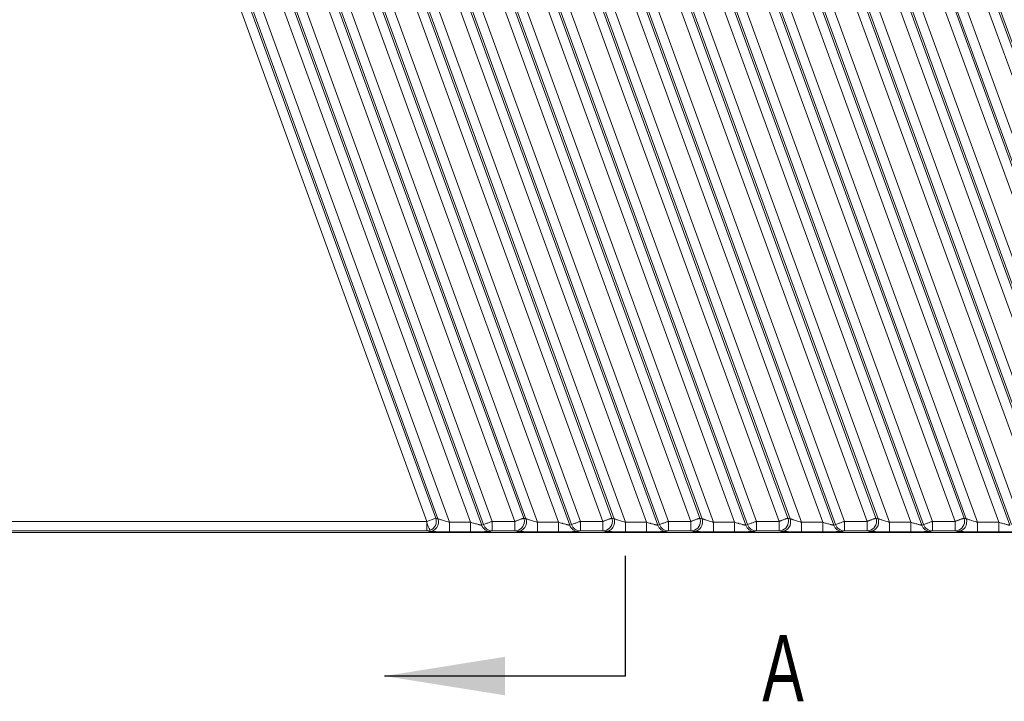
# Model space of a CAD drawing. Header units: millimetres. Extents: x 0 to 420, y 0 to 297.
# Tile 13 of 21: x 181 to 233, y 188 to 224. Entities that reach past the tile are written whole.
import ezdxf

# ---------------------------------------------------------------- set-up
doc = ezdxf.new("R2010")
doc.units = ezdxf.units.MM
doc.layers.add('尺寸', color=5, linetype='Continuous')
doc.styles.add('SLDTEXTSTYLE1', font='TXT', dxfattribs={"width": 0.7})

msp = doc.modelspace()

# ---------------------------------------------------------------- linework, layer by layer
at = {"color": 7, "linetype": 'Continuous', "lineweight": 18}
for p, q in [((180.726, 259.362), (203.063, 197.991)), ((203.178, 197.958), (180.817, 259.394)), ((181.405, 259.24), (203.778, 197.771)), ((204.896, 197.771), (182.523, 259.24)), ((185.37, 259.362), (207.707, 197.991)), ((207.822, 197.958), (185.462, 259.394)), ((186.049, 259.24), (208.422, 197.771)), ((209.54, 197.771), (187.168, 259.24)), ((190.014, 259.362), (212.352, 197.991)), ((212.467, 197.958), (190.106, 259.394)), ((190.694, 259.24), (213.066, 197.771)), ((214.185, 197.771), (191.812, 259.24)), ((194.659, 259.362), (216.996, 197.991)), ((217.111, 197.958), (194.75, 259.394)), ((195.338, 259.24), (217.711, 197.771)), ((218.829, 197.771), (196.456, 259.24)), ((199.303, 259.362), (221.641, 197.991)), ((221.756, 197.958), (199.395, 259.394)), ((199.982, 259.24), (222.355, 197.771)), ((223.474, 197.771), (201.101, 259.24)), ((203.948, 259.362), (226.285, 197.991)), ((226.4, 197.958), (204.039, 259.394)), ((204.627, 259.24), (227, 197.771)), ((228.118, 197.771), (205.745, 259.24)), ((208.592, 259.362), (230.93, 197.991)), ((231.045, 197.958), (208.684, 259.394)), ((209.271, 259.24), (231.644, 197.771)), ((232.763, 197.771), (210.39, 259.24)), ((213.237, 259.362), (235.574, 197.991)), ((235.689, 197.958), (213.328, 259.394)), ((213.916, 259.24), (236.289, 197.771)), ((237.407, 197.771), (215.034, 259.24)), ((217.881, 259.362), (240.219, 197.991)), ((240.334, 197.958), (217.973, 259.394)), ((218.56, 259.24), (240.933, 197.771)), ((242.052, 197.771), (219.679, 259.24)), ((180.256, 259.191), (202.594, 197.82)), ((183.123, 259.053), (205.484, 197.617)), ((205.575, 197.649), (183.238, 259.02)), ((206.044, 197.82), (183.707, 259.191)), ((184.901, 259.191), (207.238, 197.82)), ((187.767, 259.053), (210.128, 197.617)), ((210.22, 197.649), (187.882, 259.02)), ((210.689, 197.82), (188.351, 259.191)), ((189.545, 259.191), (211.883, 197.82)), ((192.412, 259.053), (214.772, 197.617)), ((214.864, 197.649), (192.527, 259.02)), ((215.333, 197.82), (192.996, 259.191)), ((194.19, 259.191), (216.527, 197.82)), ((197.056, 259.053), (219.417, 197.617)), ((219.508, 197.649), (197.171, 259.02)), ((219.978, 197.82), (197.64, 259.191)), ((198.834, 259.191), (221.172, 197.82)), ((201.7, 259.053), (224.061, 197.617)), ((224.153, 197.649), (201.816, 259.02)), ((224.622, 197.82), (202.285, 259.191)), ((203.479, 259.191), (225.816, 197.82)), ((206.345, 259.053), (228.706, 197.617)), ((228.797, 197.649), (206.46, 259.02)), ((229.267, 197.82), (206.929, 259.191)), ((208.123, 259.191), (230.46, 197.82)), ((210.989, 259.053), (233.35, 197.617)), ((233.442, 197.649), (211.104, 259.02)), ((233.911, 197.82), (211.574, 259.191)), ((212.768, 259.191), (235.105, 197.82)), ((215.634, 259.053), (237.995, 197.617)), ((238.086, 197.649), (215.749, 259.02)), ((238.555, 197.82), (216.218, 259.191)), ((217.412, 259.191), (239.749, 197.82)), ((220.278, 259.053), (242.639, 197.617)), ((242.731, 197.649), (220.393, 259.02)), ((203.063, 197.991), (202.594, 197.82)), ((203.178, 197.958), (203.063, 197.991)), ((207.822, 197.958), (207.707, 197.991)), ((212.467, 197.958), (212.352, 197.991)), ((217.111, 197.958), (216.996, 197.991)), ((221.756, 197.958), (221.641, 197.991)), ((226.4, 197.958), (226.285, 197.991)), ((231.045, 197.958), (230.93, 197.991)), ((202.594, 197.82), (168.679, 197.82)), ((203.778, 197.771), (203.778, 197.271)), ((204.896, 197.771), (203.778, 197.771)), ((204.896, 197.271), (204.896, 197.771)), ((205.575, 197.649), (205.484, 197.617)), ((207.238, 197.82), (206.044, 197.82)), ((206.044, 197.82), (206.044, 197.32)), ((207.262, 197.829), (207.238, 197.82)), ((207.238, 197.32), (207.238, 197.82)), ((208.422, 197.771), (208.422, 197.271)), ((209.54, 197.771), (208.422, 197.771)), ((209.54, 197.771), (209.54, 197.271)), ((210.22, 197.649), (210.128, 197.617)), ((211.883, 197.82), (210.689, 197.82)), ((210.689, 197.82), (210.689, 197.32)), ((211.907, 197.829), (211.883, 197.82)), ((211.883, 197.32), (211.883, 197.82)), ((213.066, 197.771), (213.066, 197.271)), ((214.185, 197.771), (213.066, 197.771)), ((214.185, 197.771), (214.185, 197.271)), ((214.864, 197.649), (214.772, 197.617)), ((216.527, 197.82), (215.333, 197.82)), ((215.333, 197.82), (215.333, 197.32)), ((216.551, 197.829), (216.527, 197.82)), ((216.527, 197.32), (216.527, 197.82)), ((217.711, 197.771), (217.711, 197.271)), ((218.829, 197.771), (217.711, 197.771)), ((218.829, 197.771), (218.829, 197.271)), ((219.508, 197.649), (219.417, 197.617)), ((221.172, 197.82), (219.978, 197.82)), ((219.978, 197.82), (219.978, 197.32)), ((221.196, 197.829), (221.172, 197.82)), ((221.172, 197.32), (221.172, 197.82)), ((222.355, 197.771), (222.355, 197.271)), ((223.474, 197.771), (222.355, 197.771)), ((223.474, 197.771), (223.474, 197.271)), ((224.153, 197.649), (224.061, 197.617)), ((225.816, 197.82), (224.622, 197.82)), ((224.622, 197.82), (224.622, 197.32)), ((225.84, 197.829), (225.816, 197.82)), ((225.816, 197.32), (225.816, 197.82)), ((227, 197.771), (227, 197.271)), ((228.118, 197.771), (227, 197.771)), ((228.118, 197.771), (228.118, 197.271)), ((228.797, 197.649), (228.706, 197.617)), ((230.46, 197.82), (229.267, 197.82)), ((229.267, 197.82), (229.267, 197.32)), ((230.484, 197.829), (230.46, 197.82)), ((230.46, 197.32), (230.46, 197.82)), ((231.644, 197.771), (231.644, 197.271)), ((232.763, 197.771), (231.644, 197.771)), ((232.763, 197.771), (232.763, 197.271)), ((168.679, 197.32), (202.594, 197.32)), ((259.45, 197.238), (168.718, 197.238)), ((202.594, 197.32), (202.709, 197.288)), ((203.778, 197.271), (204.896, 197.271)), ((205.953, 197.288), (206.044, 197.32)), ((206.044, 197.32), (207.238, 197.32)), ((207.238, 197.32), (207.353, 197.288)), ((208.422, 197.271), (209.54, 197.271)), ((210.597, 197.288), (210.689, 197.32)), ((210.689, 197.32), (211.883, 197.32)), ((211.883, 197.32), (211.998, 197.288)), ((213.066, 197.271), (214.185, 197.271)), ((215.242, 197.288), (215.333, 197.32)), ((215.333, 197.32), (216.527, 197.32)), ((216.527, 197.32), (216.642, 197.288)), ((217.711, 197.271), (218.829, 197.271)), ((219.886, 197.288), (219.978, 197.32)), ((219.978, 197.32), (221.172, 197.32)), ((221.172, 197.32), (221.287, 197.288)), ((222.355, 197.271), (223.474, 197.271)), ((224.531, 197.288), (224.622, 197.32)), ((224.622, 197.32), (225.816, 197.32)), ((225.816, 197.32), (225.931, 197.288)), ((227, 197.271), (228.118, 197.271)), ((229.175, 197.288), (229.267, 197.32)), ((229.267, 197.32), (230.46, 197.32)), ((230.46, 197.32), (230.576, 197.288)), ((231.644, 197.271), (232.763, 197.271))]:
    msp.add_line(p, q, dxfattribs=at)
for centre, radius, start, end in [((202.708, 197.788), 0.5, 270.1386, 19.9103), ((207.352, 197.788), 0.5, 270.1386, 19.9103), ((211.997, 197.788), 0.5, 270.1386, 19.9103), ((216.641, 197.788), 0.5, 270.1386, 19.9103), ((221.285, 197.788), 0.5, 270.1386, 19.9103), ((225.93, 197.788), 0.5, 270.1386, 19.9103), ((230.574, 197.788), 0.5, 270.1386, 19.9103), ((204.647, 198.396), 2.154, 197.6099, 209.0467), ((205.953, 197.787), 0.5, 199.9763, 269.924), ((210.598, 197.787), 0.5, 199.9763, 269.924), ((215.242, 197.787), 0.5, 199.9763, 269.924), ((219.887, 197.787), 0.5, 199.9763, 269.924), ((224.531, 197.787), 0.5, 199.9763, 269.924), ((229.176, 197.787), 0.5, 199.9763, 269.924)]:
    msp.add_arc(centre, radius, start, end, dxfattribs=at)
for points, knots in [([(203.063, 197.991), (203.107, 197.868), (203.101, 197.727), (202.99, 197.49), (202.887, 197.395), (202.764, 197.35)], [0, 0, 0, 0, 0.5, 0.5, 1, 1, 1, 1]), ([(203.778, 197.771), (203.758, 197.776), (203.689, 197.797), (203.545, 197.839), (203.398, 197.884), (203.292, 197.918), (203.234, 197.937), (203.192, 197.952), (203.183, 197.956), (203.178, 197.958)], [0, 0, 0, 0, 0.069779, 0.251983, 0.531594, 0.653308, 0.771004, 0.885781, 1, 1, 1, 1]), ([(207.707, 197.991), (207.705, 197.99), (207.701, 197.988), (207.685, 197.982), (207.665, 197.975), (207.641, 197.966), (207.617, 197.958), (207.593, 197.949), (207.555, 197.935), (207.502, 197.916), (207.426, 197.888), (207.362, 197.865), (207.305, 197.844), (207.276, 197.834), (207.262, 197.829)], [0, 0, 0, 0, 0.09697, 0.185439, 0.265404, 0.336861, 0.399809, 0.454243, 0.500164, 0.644441, 0.750003, 0.874936, 0.937468, 1, 1, 1, 1]), ([(208.422, 197.771), (208.403, 197.776), (208.334, 197.797), (208.189, 197.839), (208.043, 197.884), (207.937, 197.918), (207.878, 197.937), (207.836, 197.952), (207.827, 197.956), (207.822, 197.958)], [0, 0, 0, 0, 0.06978, 0.251983, 0.531594, 0.653308, 0.771004, 0.885781, 1, 1, 1, 1]), ([(212.352, 197.991), (212.35, 197.99), (212.346, 197.988), (212.33, 197.982), (212.309, 197.975), (212.286, 197.966), (212.261, 197.958), (212.238, 197.949), (212.199, 197.935), (212.146, 197.916), (212.07, 197.888), (212.006, 197.865), (211.95, 197.844), (211.921, 197.834), (211.907, 197.829)], [0, 0, 0, 0, 0.09697, 0.185439, 0.265404, 0.336861, 0.399809, 0.454243, 0.500164, 0.644441, 0.750003, 0.874936, 0.937468, 1, 1, 1, 1]), ([(213.066, 197.771), (213.047, 197.776), (212.978, 197.797), (212.834, 197.839), (212.687, 197.884), (212.581, 197.918), (212.523, 197.937), (212.481, 197.952), (212.472, 197.956), (212.467, 197.958)], [0, 0, 0, 0, 0.06978, 0.251983, 0.531594, 0.653308, 0.771004, 0.885781, 1, 1, 1, 1]), ([(216.996, 197.991), (216.994, 197.99), (216.99, 197.988), (216.974, 197.982), (216.954, 197.975), (216.93, 197.966), (216.906, 197.958), (216.882, 197.949), (216.844, 197.935), (216.791, 197.916), (216.715, 197.888), (216.65, 197.865), (216.594, 197.844), (216.565, 197.834), (216.551, 197.829)], [0, 0, 0, 0, 0.0969697, 0.1854388, 0.2654038, 0.3368613, 0.3998086, 0.4542433, 0.5001636, 0.6444406, 0.7500034, 0.8749359, 0.937468, 1, 1, 1, 1]), ([(217.711, 197.771), (217.692, 197.776), (217.623, 197.797), (217.478, 197.839), (217.332, 197.884), (217.226, 197.918), (217.167, 197.937), (217.125, 197.952), (217.116, 197.956), (217.111, 197.958)], [0, 0, 0, 0, 0.06978, 0.251983, 0.531594, 0.653308, 0.771004, 0.885781, 1, 1, 1, 1]), ([(221.641, 197.991), (221.639, 197.99), (221.635, 197.988), (221.619, 197.982), (221.598, 197.975), (221.575, 197.966), (221.55, 197.958), (221.527, 197.949), (221.488, 197.935), (221.435, 197.916), (221.359, 197.888), (221.295, 197.865), (221.238, 197.844), (221.21, 197.834), (221.196, 197.829)], [0, 0, 0, 0, 0.09697, 0.185439, 0.265404, 0.336861, 0.399809, 0.454243, 0.500164, 0.644441, 0.750003, 0.874936, 0.937468, 1, 1, 1, 1]), ([(222.355, 197.771), (222.336, 197.776), (222.267, 197.797), (222.123, 197.839), (221.976, 197.884), (221.87, 197.918), (221.812, 197.937), (221.77, 197.952), (221.76, 197.956), (221.756, 197.958)], [0, 0, 0, 0, 0.06978, 0.251983, 0.531594, 0.653308, 0.771004, 0.885781, 1, 1, 1, 1]), ([(226.285, 197.991), (226.283, 197.99), (226.279, 197.988), (226.263, 197.982), (226.243, 197.975), (226.219, 197.966), (226.195, 197.958), (226.171, 197.949), (226.133, 197.935), (226.08, 197.916), (226.004, 197.888), (225.939, 197.865), (225.883, 197.844), (225.854, 197.834), (225.84, 197.829)], [0, 0, 0, 0, 0.09697, 0.185439, 0.265404, 0.336861, 0.399809, 0.454243, 0.500164, 0.644441, 0.750003, 0.874936, 0.937468, 1, 1, 1, 1]), ([(227, 197.771), (226.981, 197.776), (226.911, 197.797), (226.767, 197.839), (226.621, 197.884), (226.515, 197.918), (226.456, 197.937), (226.414, 197.952), (226.405, 197.956), (226.4, 197.958)], [0, 0, 0, 0, 0.0697795, 0.2519834, 0.5315941, 0.6533075, 0.7710043, 0.8857812, 1, 1, 1, 1]), ([(230.93, 197.991), (230.928, 197.99), (230.924, 197.988), (230.907, 197.982), (230.887, 197.975), (230.864, 197.966), (230.839, 197.958), (230.816, 197.949), (230.777, 197.935), (230.724, 197.916), (230.648, 197.888), (230.584, 197.865), (230.527, 197.844), (230.499, 197.834), (230.484, 197.829)], [0, 0, 0, 0, 0.09697, 0.185439, 0.265404, 0.336861, 0.399809, 0.454243, 0.500164, 0.644441, 0.750003, 0.874936, 0.937468, 1, 1, 1, 1]), ([(231.644, 197.771), (231.625, 197.776), (231.556, 197.797), (231.412, 197.839), (231.265, 197.884), (231.159, 197.918), (231.101, 197.937), (231.059, 197.952), (231.049, 197.956), (231.045, 197.958)], [0, 0, 0, 0, 0.06978, 0.251983, 0.531594, 0.653308, 0.771004, 0.885781, 1, 1, 1, 1]), ([(202.594, 197.32), (202.594, 197.322), (202.594, 197.366), (202.594, 197.52), (202.594, 197.629), (202.594, 197.744)], [0, 0, 0, 0, 0.5, 0.5, 1, 1, 1, 1]), ([(205.484, 197.617), (205.481, 197.617), (205.477, 197.616), (205.459, 197.62), (205.431, 197.626), (205.396, 197.634), (205.353, 197.645), (205.293, 197.66), (205.211, 197.681), (205.124, 197.706), (205.019, 197.736), (204.947, 197.756), (204.896, 197.771)], [0, 0, 0, 0, 0.0766082, 0.1525964, 0.2289892, 0.3065312, 0.3857197, 0.4668537, 0.5985339, 0.7364066, 0.8130436, 1, 1, 1, 1]), ([(206.044, 197.82), (206.041, 197.818), (206.033, 197.816), (206.018, 197.81), (205.992, 197.801), (205.941, 197.782), (205.874, 197.758), (205.794, 197.729), (205.709, 197.698), (205.61, 197.662), (205.588, 197.654), (205.575, 197.649)], [0, 0, 0, 0, 0.015688, 0.031376, 0.062749, 0.125479, 0.250797, 0.355298, 0.501401, 0.697658, 1, 1, 1, 1]), ([(206.044, 197.32), (205.943, 197.32), (205.841, 197.352), (205.675, 197.469), (205.61, 197.553), (205.575, 197.649)], [0, 0, 0, 0, 0.5, 0.5, 1, 1, 1, 1]), ([(207.737, 197.82), (207.737, 197.689), (207.683, 197.559), (207.499, 197.374), (207.369, 197.32), (207.238, 197.32)], [0, 0, 0, 0, 0.5, 0.5, 1, 1, 1, 1]), ([(210.128, 197.617), (210.126, 197.617), (210.122, 197.616), (210.103, 197.62), (210.076, 197.626), (210.04, 197.634), (209.997, 197.645), (209.937, 197.66), (209.856, 197.681), (209.769, 197.706), (209.663, 197.736), (209.591, 197.756), (209.54, 197.771)], [0, 0, 0, 0, 0.076608, 0.152596, 0.228989, 0.306531, 0.38572, 0.466854, 0.598534, 0.736407, 0.813044, 1, 1, 1, 1]), ([(210.689, 197.82), (210.685, 197.818), (210.678, 197.816), (210.663, 197.81), (210.637, 197.801), (210.585, 197.782), (210.518, 197.758), (210.438, 197.729), (210.354, 197.698), (210.255, 197.662), (210.233, 197.654), (210.22, 197.649)], [0, 0, 0, 0, 0.015688, 0.031376, 0.062749, 0.125479, 0.250797, 0.355298, 0.501401, 0.697658, 1, 1, 1, 1]), ([(210.689, 197.32), (210.587, 197.32), (210.486, 197.352), (210.319, 197.469), (210.254, 197.553), (210.22, 197.649)], [0, 0, 0, 0, 0.5, 0.5, 1, 1, 1, 1]), ([(212.382, 197.82), (212.382, 197.689), (212.328, 197.559), (212.143, 197.374), (212.013, 197.32), (211.883, 197.32)], [0, 0, 0, 0, 0.5, 0.5, 1, 1, 1, 1]), ([(214.772, 197.617), (214.77, 197.617), (214.766, 197.616), (214.747, 197.62), (214.72, 197.626), (214.685, 197.634), (214.642, 197.645), (214.582, 197.66), (214.5, 197.681), (214.413, 197.706), (214.308, 197.736), (214.236, 197.756), (214.185, 197.771)], [0, 0, 0, 0, 0.076608, 0.152596, 0.228989, 0.306531, 0.38572, 0.466854, 0.598534, 0.736407, 0.813044, 1, 1, 1, 1]), ([(215.333, 197.82), (215.329, 197.818), (215.322, 197.816), (215.307, 197.81), (215.281, 197.801), (215.23, 197.782), (215.163, 197.758), (215.083, 197.729), (214.998, 197.698), (214.899, 197.662), (214.877, 197.654), (214.864, 197.649)], [0, 0, 0, 0, 0.015688, 0.031376, 0.062749, 0.125479, 0.250797, 0.355298, 0.501401, 0.697658, 1, 1, 1, 1]), ([(215.333, 197.32), (215.232, 197.32), (215.13, 197.352), (214.964, 197.469), (214.899, 197.553), (214.864, 197.649)], [0, 0, 0, 0, 0.5, 0.5, 1, 1, 1, 1]), ([(217.026, 197.82), (217.026, 197.689), (216.972, 197.559), (216.788, 197.374), (216.658, 197.32), (216.527, 197.32)], [0, 0, 0, 0, 0.5, 0.5, 1, 1, 1, 1]), ([(219.417, 197.617), (219.415, 197.617), (219.411, 197.616), (219.392, 197.62), (219.365, 197.626), (219.329, 197.634), (219.286, 197.645), (219.226, 197.66), (219.145, 197.681), (219.057, 197.706), (218.952, 197.736), (218.88, 197.756), (218.829, 197.771)], [0, 0, 0, 0, 0.0766082, 0.1525964, 0.2289891, 0.3065312, 0.3857197, 0.4668537, 0.5985339, 0.7364066, 0.8130436, 1, 1, 1, 1]), ([(219.978, 197.82), (219.974, 197.818), (219.966, 197.816), (219.952, 197.81), (219.926, 197.801), (219.874, 197.782), (219.807, 197.758), (219.727, 197.729), (219.642, 197.698), (219.544, 197.662), (219.522, 197.654), (219.508, 197.649)], [0, 0, 0, 0, 0.015688, 0.031376, 0.062749, 0.125479, 0.250797, 0.355298, 0.501401, 0.697658, 1, 1, 1, 1]), ([(219.978, 197.32), (219.876, 197.32), (219.775, 197.352), (219.608, 197.469), (219.543, 197.553), (219.508, 197.649)], [0, 0, 0, 0, 0.5, 0.5, 1, 1, 1, 1]), ([(221.671, 197.82), (221.671, 197.689), (221.617, 197.559), (221.432, 197.374), (221.302, 197.32), (221.172, 197.32)], [0, 0, 0, 0, 0.5, 0.5, 1, 1, 1, 1]), ([(224.061, 197.617), (224.059, 197.617), (224.055, 197.616), (224.036, 197.62), (224.009, 197.626), (223.974, 197.634), (223.93, 197.645), (223.87, 197.66), (223.789, 197.681), (223.702, 197.706), (223.596, 197.736), (223.525, 197.756), (223.474, 197.771)], [0, 0, 0, 0, 0.076608, 0.152596, 0.228989, 0.306531, 0.38572, 0.466854, 0.598534, 0.736407, 0.813044, 1, 1, 1, 1]), ([(224.622, 197.82), (224.618, 197.818), (224.611, 197.816), (224.596, 197.81), (224.57, 197.801), (224.519, 197.782), (224.452, 197.758), (224.372, 197.729), (224.287, 197.698), (224.188, 197.662), (224.166, 197.654), (224.153, 197.649)], [0, 0, 0, 0, 0.0156879, 0.0313758, 0.0627494, 0.1254789, 0.2507966, 0.3552981, 0.5014009, 0.6976578, 1, 1, 1, 1]), ([(224.622, 197.32), (224.52, 197.32), (224.419, 197.352), (224.252, 197.469), (224.188, 197.553), (224.153, 197.649)], [0, 0, 0, 0, 0.5, 0.5, 1, 1, 1, 1]), ([(226.315, 197.82), (226.315, 197.689), (226.261, 197.559), (226.077, 197.374), (225.947, 197.32), (225.816, 197.32)], [0, 0, 0, 0, 0.5, 0.5, 1, 1, 1, 1]), ([(228.706, 197.617), (228.704, 197.617), (228.7, 197.616), (228.681, 197.62), (228.654, 197.626), (228.618, 197.634), (228.575, 197.645), (228.515, 197.66), (228.434, 197.681), (228.346, 197.706), (228.241, 197.736), (228.169, 197.756), (228.118, 197.771)], [0, 0, 0, 0, 0.076608, 0.152596, 0.228989, 0.306531, 0.38572, 0.466854, 0.598534, 0.736407, 0.813044, 1, 1, 1, 1]), ([(229.267, 197.82), (229.263, 197.818), (229.255, 197.816), (229.241, 197.81), (229.215, 197.801), (229.163, 197.782), (229.096, 197.758), (229.016, 197.729), (228.931, 197.698), (228.833, 197.662), (228.811, 197.654), (228.797, 197.649)], [0, 0, 0, 0, 0.0156879, 0.0313758, 0.0627494, 0.1254789, 0.2507966, 0.3552981, 0.5014009, 0.6976578, 1, 1, 1, 1]), ([(229.267, 197.32), (229.165, 197.32), (229.063, 197.352), (228.897, 197.469), (228.832, 197.553), (228.797, 197.649)], [0, 0, 0, 0, 0.5, 0.5, 1, 1, 1, 1]), ([(230.96, 197.82), (230.96, 197.689), (230.906, 197.559), (230.721, 197.374), (230.591, 197.32), (230.46, 197.32)], [0, 0, 0, 0, 0.5, 0.5, 1, 1, 1, 1]), ([(233.35, 197.617), (233.348, 197.617), (233.344, 197.616), (233.325, 197.62), (233.298, 197.626), (233.263, 197.634), (233.219, 197.645), (233.159, 197.66), (233.078, 197.681), (232.991, 197.706), (232.885, 197.736), (232.814, 197.756), (232.763, 197.771)], [0, 0, 0, 0, 0.0766082, 0.1525964, 0.2289892, 0.3065312, 0.3857197, 0.4668537, 0.5985339, 0.7364066, 0.8130436, 1, 1, 1, 1]), ([(202.709, 197.288), (202.711, 197.287), (202.716, 197.286), (202.733, 197.285), (202.76, 197.283), (202.816, 197.281), (202.908, 197.278), (203.042, 197.276), (203.198, 197.274), (203.387, 197.272), (203.59, 197.271), (203.72, 197.271), (203.778, 197.271)], [0, 0, 0, 0, 0.05008, 0.105702, 0.166939, 0.233953, 0.383242, 0.490525, 0.601792, 0.753075, 0.88937, 1, 1, 1, 1]), ([(204.896, 197.271), (204.925, 197.271), (204.985, 197.271), (205.078, 197.271), (205.176, 197.272), (205.321, 197.272), (205.477, 197.274), (205.633, 197.276), (205.763, 197.278), (205.869, 197.281), (205.935, 197.284), (205.947, 197.287), (205.953, 197.288)], [0, 0, 0, 0, 0.055332, 0.115088, 0.179216, 0.24769, 0.405512, 0.509892, 0.623132, 0.766036, 0.897111, 1, 1, 1, 1]), ([(207.353, 197.288), (207.356, 197.287), (207.36, 197.286), (207.377, 197.285), (207.405, 197.283), (207.46, 197.281), (207.552, 197.278), (207.686, 197.276), (207.842, 197.274), (208.031, 197.272), (208.235, 197.271), (208.364, 197.271), (208.422, 197.271)], [0, 0, 0, 0, 0.05008, 0.105702, 0.166939, 0.233953, 0.383242, 0.490525, 0.601792, 0.753075, 0.88937, 1, 1, 1, 1]), ([(209.54, 197.271), (209.569, 197.271), (209.629, 197.271), (209.722, 197.271), (209.821, 197.272), (209.966, 197.272), (210.122, 197.274), (210.278, 197.276), (210.407, 197.278), (210.513, 197.281), (210.58, 197.284), (210.592, 197.287), (210.597, 197.288)], [0, 0, 0, 0, 0.055332, 0.115088, 0.179216, 0.24769, 0.405512, 0.509892, 0.623132, 0.766036, 0.897111, 1, 1, 1, 1]), ([(211.998, 197.288), (212, 197.287), (212.005, 197.286), (212.022, 197.285), (212.049, 197.283), (212.105, 197.281), (212.197, 197.278), (212.331, 197.276), (212.486, 197.274), (212.676, 197.272), (212.879, 197.271), (213.008, 197.271), (213.066, 197.271)], [0, 0, 0, 0, 0.05008, 0.105702, 0.166939, 0.233953, 0.383242, 0.490525, 0.601792, 0.753075, 0.88937, 1, 1, 1, 1]), ([(214.185, 197.271), (214.214, 197.271), (214.274, 197.271), (214.367, 197.271), (214.465, 197.272), (214.61, 197.272), (214.766, 197.274), (214.922, 197.276), (215.052, 197.278), (215.158, 197.281), (215.224, 197.284), (215.236, 197.287), (215.242, 197.288)], [0, 0, 0, 0, 0.055332, 0.115088, 0.179216, 0.24769, 0.405512, 0.509892, 0.623132, 0.766036, 0.897111, 1, 1, 1, 1]), ([(216.642, 197.288), (216.644, 197.287), (216.649, 197.286), (216.666, 197.285), (216.694, 197.283), (216.749, 197.281), (216.841, 197.278), (216.975, 197.276), (217.131, 197.274), (217.32, 197.272), (217.524, 197.271), (217.653, 197.271), (217.711, 197.271)], [0, 0, 0, 0, 0.05008, 0.105702, 0.166939, 0.233953, 0.383242, 0.490525, 0.601792, 0.753075, 0.88937, 1, 1, 1, 1]), ([(218.829, 197.271), (218.858, 197.271), (218.918, 197.271), (219.011, 197.271), (219.109, 197.272), (219.254, 197.272), (219.411, 197.274), (219.567, 197.276), (219.696, 197.278), (219.802, 197.281), (219.869, 197.284), (219.881, 197.287), (219.886, 197.288)], [0, 0, 0, 0, 0.055332, 0.115088, 0.179216, 0.24769, 0.405512, 0.509892, 0.623132, 0.766036, 0.897111, 1, 1, 1, 1]), ([(221.287, 197.288), (221.289, 197.287), (221.294, 197.286), (221.311, 197.285), (221.338, 197.283), (221.394, 197.281), (221.486, 197.278), (221.62, 197.276), (221.775, 197.274), (221.965, 197.272), (222.168, 197.271), (222.297, 197.271), (222.355, 197.271)], [0, 0, 0, 0, 0.0500804, 0.1057017, 0.166939, 0.2339534, 0.383242, 0.4905254, 0.6017922, 0.7530749, 0.8893697, 1, 1, 1, 1]), ([(223.474, 197.271), (223.503, 197.271), (223.563, 197.271), (223.656, 197.271), (223.754, 197.272), (223.899, 197.272), (224.055, 197.274), (224.211, 197.276), (224.341, 197.278), (224.447, 197.281), (224.513, 197.284), (224.525, 197.287), (224.531, 197.288)], [0, 0, 0, 0, 0.055332, 0.115088, 0.179216, 0.24769, 0.405512, 0.509892, 0.623132, 0.766036, 0.897111, 1, 1, 1, 1]), ([(225.931, 197.288), (225.933, 197.287), (225.938, 197.286), (225.955, 197.285), (225.982, 197.283), (226.038, 197.281), (226.13, 197.278), (226.264, 197.276), (226.42, 197.274), (226.609, 197.272), (226.812, 197.271), (226.942, 197.271), (227, 197.271)], [0, 0, 0, 0, 0.05008, 0.105702, 0.166939, 0.233953, 0.383242, 0.490525, 0.601792, 0.753075, 0.88937, 1, 1, 1, 1]), ([(228.118, 197.271), (228.147, 197.271), (228.207, 197.271), (228.3, 197.271), (228.398, 197.272), (228.543, 197.272), (228.699, 197.274), (228.856, 197.276), (228.985, 197.278), (229.091, 197.281), (229.158, 197.284), (229.17, 197.287), (229.175, 197.288)], [0, 0, 0, 0, 0.055332, 0.115088, 0.179216, 0.24769, 0.405512, 0.509892, 0.623132, 0.766036, 0.897111, 1, 1, 1, 1]), ([(230.576, 197.288), (230.578, 197.287), (230.583, 197.286), (230.6, 197.285), (230.627, 197.283), (230.683, 197.281), (230.775, 197.278), (230.908, 197.276), (231.064, 197.274), (231.254, 197.272), (231.457, 197.271), (231.586, 197.271), (231.644, 197.271)], [0, 0, 0, 0, 0.05008, 0.105702, 0.166939, 0.233953, 0.383242, 0.490525, 0.601792, 0.753075, 0.88937, 1, 1, 1, 1]), ([(232.763, 197.271), (232.792, 197.271), (232.852, 197.271), (232.945, 197.271), (233.043, 197.272), (233.188, 197.272), (233.344, 197.274), (233.5, 197.276), (233.629, 197.278), (233.736, 197.281), (233.802, 197.284), (233.814, 197.287), (233.819, 197.288)], [0, 0, 0, 0, 0.055332, 0.115088, 0.179216, 0.24769, 0.405512, 0.509892, 0.623132, 0.766036, 0.897111, 1, 1, 1, 1])]:
    msp.add_open_spline(points, degree=3, knots=knots, dxfattribs=at)
for points in [[(207.707, 197.991), (207.727, 197.936), (207.737, 197.878), (207.737, 197.82)], [(212.352, 197.991), (212.372, 197.936), (212.382, 197.878), (212.382, 197.82)], [(216.996, 197.991), (217.016, 197.936), (217.026, 197.878), (217.026, 197.82)], [(221.641, 197.991), (221.66, 197.936), (221.671, 197.878), (221.671, 197.82)], [(226.285, 197.991), (226.305, 197.936), (226.315, 197.878), (226.315, 197.82)], [(230.93, 197.991), (230.949, 197.936), (230.96, 197.878), (230.96, 197.82)], [(202.594, 197.744), (202.594, 197.769), (202.594, 197.794), (202.594, 197.82)], [(202.764, 197.35), (202.709, 197.33), (202.652, 197.32), (202.594, 197.32)]]:
    msp.add_open_spline(points, degree=3, dxfattribs=at)
at = {"layer": '尺寸'}
for q in [(213.063, 196.006), (200.363, 189.656)]:
    msp.add_line((213.063, 189.656), q, dxfattribs=at)
msp.add_solid([(200.363, 189.656), (206.713, 188.64), (206.713, 190.672)], dxfattribs=at)

# ---------------------------------------------------------------- texts
at = {"layer": '尺寸', "insert": (220.291, 191.823), "char_height": 3.5, "attachment_point": 1, "style": 'SLDTEXTSTYLE1'}
msp.add_mtext('A', dxfattribs=at)

doc.saveas('drawing.dxf')
